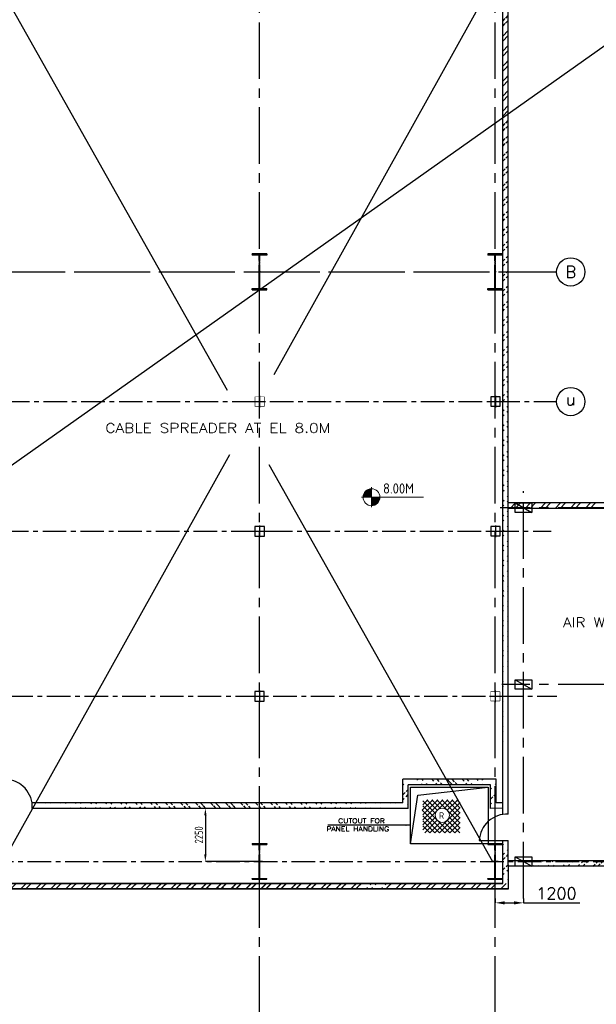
# Model space of a CAD drawing. Extents: x 18893 to 3351893, y -610358 to 406739.
# Tile 10 of 256: x 132857 to 157319, y 98213 to 139970. Entities that reach past the tile are written whole.
import ezdxf
from ezdxf.enums import TextEntityAlignment as Align

# ---------------------------------------------------------------- set-up
doc = ezdxf.new("R2010")
doc.units = 0
doc.header["$LTSCALE"] = 800
doc.header["$MEASUREMENT"] = 0
doc.linetypes.add('CENTER', pattern=[2, 1.25, -0.25, 0.25, -0.25])
doc.linetypes.add('CENTER2', pattern=[1.125, 0.75, -0.125, 0.125, -0.125])
doc.layers.get('0').update_dxf_attribs({"linetype": 'CONTINUOUS'})
for name, color, linetype in [('0-7-COL', 2, 'CENTER'), ('Aux_col', 7, 'CONTINUOUS'), ('COL', 1, 'CENTER'), ('FORMAT', 7, 'CONTINUOUS'), ('GRID', 8, 'CENTER'), ('GT_5', 4, 'CONTINUOUS'), ('HATCH', 9, 'CONTINUOUS'), ('WALL', 6, 'CONTINUOUS')]:
    doc.layers.add(name, color=color, linetype=linetype)
for name, color, linetype, lineweight in [('DIM', 4, 'CONTINUOUS', 13), ('T', 3, 'CONTINUOUS', 15), ('TEXT', 3, 'CONTINUOUS', 15)]:
    doc.layers.add(name, color=color, linetype=linetype, lineweight=lineweight)
doc.styles.add('ROMANC', font='romanc')
doc.styles.add('ROMANS', font='ISO9.shx', dxfattribs={"width": 0.8})
doc.styles.add('S1', font='SIMPLEX.SHX', dxfattribs={"height": 200})
doc.styles.get("Standard").update_dxf_attribs({"font": 'ISO9'})
doc.dimstyles.get("Standard").update_dxf_attribs({"dimtxt": 0.18, "dimasz": 0.18, "dimexe": 0.18, "dimexo": 0.0625, "dimgap": 0.09, "dimtad": 0, "dimtih": 1, "dimtoh": 1, "dimdec": 4, "dimzin": 0, "dimdsep": 46, "dimtxsty": 'Standard', "dimcen": 0.09, "dimadec": 0, "dimazin": 0, "dimtfac": 1, "dimtdec": 4, "dimtofl": 0, "dimtmove": 0, "dimatfit": 3, "dimfxl": 0, "dimtolj": 1, "dimtzin": 0, "dimarcsym": 0})
doc.dimstyles.new('STANDARD$0', dxfattribs={"dimtxt": 250, "dimasz": 200, "dimexe": 0, "dimexo": 0, "dimgap": 100, "dimtad": 1, "dimdec": 0, "dimzin": 0, "dimdsep": 46, "dimtxsty": 'S1', "dimcen": 0, "dimadec": 0, "dimazin": 0, "dimtfac": 1, "dimtdec": 0, "dimtmove": 2, "dimatfit": 3, "dimfxl": 0, "dimtolj": 1, "dimtzin": 0, "dimarcsym": 0})

# ---------------------------------------------------------------- blocks, each defined once
blk = doc.blocks.new('A$C41E52089')
at = {"layer": 'COL'}
h = blk.add_hatch(dxfattribs=at)
h.set_pattern_fill('ANSI31', color=256, scale=100, style=0)
h.paths.add_polyline_path([(310, -720), (0, -720), (0, -760), (310, -760)])
h.paths.add_polyline_path([(0, -720), (-310, -720), (-310, -760), (0, -760)])
h.paths.add_polyline_path([(0, 0), (-13, 0), (-13, -720), (0, -720)])
h.paths.add_polyline_path([(0, 720), (-13, 720), (-13, 0), (0, 0)])
h.paths.add_polyline_path([(12, 0), (0, 0), (0, -720), (12, -720)])
h.paths.add_polyline_path([(12, 720), (0, 720), (0, 0), (12, 0)])
h.paths.add_polyline_path([(310, 760), (0, 760), (0, 720), (12, 720), (310, 720)])
h.paths.add_polyline_path([(0, 760), (-310, 760), (-310, 720), (0, 720)])
for p, q in [((-310, 760), (310, 760)), ((-310, 760), (-310, 720)), ((-310, 720), (310, 720)), ((-13, -720), (-13, 720)), ((12, -720), (12, 720)), ((310, 760), (310, 720)), ((-310, -720), (310, -720)), ((-310, -760), (-310, -720)), ((-310, -760), (310, -760)), ((310, -760), (310, -720))]:
    blk.add_line(p, q, dxfattribs=at)
at = {"layer": 'COL', "color": 2}
for p, q in [((0, -800), (0, 800)), ((123, 0), (-123, 0))]:
    blk.add_line(p, q, dxfattribs=at)
blk = doc.blocks.new('A$C1C927E47')
at = {"layer": 'COL'}
h = blk.add_hatch(dxfattribs=at)
h.set_pattern_fill('ANSI31', color=256, scale=100, style=0)
h.paths.add_polyline_path([(16, 0), (0, 0), (0, -710), (16, -710)])
h.paths.add_polyline_path([(16, 710), (0, 710), (0, 0), (16, 0)])
h.paths.add_polyline_path([(0, 710), (-16, 710), (-16, 0), (0, 0)])
h.paths.add_polyline_path([(0, 0), (-16, 0), (-16, -710), (0, -710)])
h.paths.add_polyline_path([(-310, -710), (-310, -760), (0, -760), (0, -710)])
h.paths.add_polyline_path([(310, -760), (310, -710), (0, -710), (0, -760)])
h.paths.add_polyline_path([(310, 710), (310, 760), (0, 760), (0, 710)])
h.paths.add_polyline_path([(-310, 760), (-310, 710), (0, 710), (0, 760)])
for p, q in [((310, 760), (-310, 760)), ((-310, 760), (-310, 710)), ((310, 710), (-310, 710)), ((-16, -710), (-16, 710)), ((16, -710), (16, 710)), ((310, 760), (310, 710)), ((-310, -710), (310, -710)), ((-310, -760), (-310, -710)), ((-310, -760), (310, -760)), ((310, -760), (310, -710))]:
    blk.add_line(p, q, dxfattribs=at)
at = {"layer": 'COL', "color": 2}
for p, q in [((0, -792), (0, 792)), ((44, 0), (-44, 0))]:
    blk.add_line(p, q, dxfattribs=at)
blk = doc.blocks.new('*X33')
at = {"color": 0}
for p, q in [((36102, 29300), (36330, 29300)), ((36115, 29325), (36330, 29325)), ((36132, 29350), (36330, 29350)), ((36154, 29375), (36330, 29375)), ((36183, 29400), (36330, 29400)), ((36226, 29425), (36330, 29425)), ((36080, 29200), (36330, 29200)), ((36081, 29225), (36330, 29225)), ((36085, 29250), (36330, 29250)), ((36092, 29275), (36330, 29275))]:
    blk.add_line(p, q, dxfattribs=at)
blk = doc.blocks.new('LL')
for p, q in [((-711, 0), (-711, 423)), ((-1136, 0), (-711, 0)), ((1493, 0), (-711, 0)), ((-711, 0), (-711, -418))]:
    blk.add_line(p, q)
for start, end in [(90, 180), (180, 270), (0, 90), (270, 0)]:
    blk.add_arc((-711, 0), 360, start, end)
at = {"xscale": 1.440000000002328, "yscale": 1.440000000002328, "zscale": 1.440000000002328}
blk.add_blockref('*X33', (-53026, -42044), dxfattribs=at)
at = {"xscale": 1.440000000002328, "yscale": 1.440000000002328, "zscale": 1.440000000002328, "rotation": 180}
blk.add_blockref('*X33', (51604, 42044), dxfattribs=at)
blk = doc.blocks.new('*D190')
at = {"layer": 'WALL', "color": 9, "lineweight": -2}
for p, q in [((141086, 106524), (140734, 106524)), ((140734, 106224), (140734, 104574)), ((143147, 104274), (140734, 104274))]:
    blk.add_line(p, q, dxfattribs=at)
at = {"layer": 'WALL', "color": 9}
for points in [[(140684, 106224), (140784, 106224), (140734, 106524)], [(140684, 104574), (140784, 104574), (140734, 104274)]]:
    blk.add_solid(points, dxfattribs=at)
at = {"layer": 'WALL', "insert": (140459, 105399), "char_height": 350, "attachment_point": 5, "rotation": 90, "style": 'ROMANS'}
blk.add_mtext('\\A1;2250', dxfattribs=at)
blk = doc.blocks.new('*D206')
at = {"layer": 'DIM', "linetype": 'Continuous', "lineweight": -2}
for p, q in [((153032, 102707), (153032, 102516)), ((154232, 102707), (154232, 102516))]:
    blk.add_line(p, q, dxfattribs=at)
at = {"layer": 'DIM', "color": 4, "linetype": 'Continuous', "lineweight": -2}
for p, q in [((153432, 102516), (153832, 102516)), ((154232, 102516), (156622, 102516))]:
    blk.add_line(p, q, dxfattribs=at)
at = {"layer": 'DIM', "color": 4, "linetype": 'Continuous'}
for points in [[(153432, 102582), (153432, 102449), (153032, 102516)], [(153832, 102582), (153832, 102449), (154232, 102516)]]:
    blk.add_solid(points, dxfattribs=at)
at = {"layer": 'DIM', "linetype": 'Continuous', "insert": (155627, 102916), "char_height": 500, "attachment_point": 5, "style": 'ROMANC'}
blk.add_mtext('\\A1;1200', dxfattribs=at)

msp = doc.modelspace()

# ---------------------------------------------------------------- hatches: boundary and pattern name
at = {"layer": 'HATCH'}
h = msp.add_hatch(dxfattribs=at)
h.set_pattern_fill('ANSI32', color=256, scale=1200, style=0)
h.set_pattern_definition([(45, (68146.6, 15250.4), (-318.198, 318.198), []), (45, (68358.75, 15250.4), (-318.198, 318.198), [])])
edge = h.paths.add_edge_path()
edge.add_line((153356.11, 106267.93), (153346.4, 169283.93))
edge.add_line((153586.08, 106283.93), (153576.98, 169553))
h = msp.add_hatch(dxfattribs=at)
h.set_pattern_fill('ANSI32', color=256, scale=1200, angle=-90, style=0)
h.set_pattern_definition([(315, (51759.26, 191919.64), (318.198, 318.198), []), (315, (51759.26, 191707.5), (318.198, 318.198), [])])
edge = h.paths.add_edge_path()
edge.add_line((149340.98, 107523.93), (152833.98, 107523.93))
edge.add_line((149110.98, 107754.21), (153063.98, 107753.93))
h = msp.add_hatch(dxfattribs=at)
h.set_pattern_fill('ANSI32', color=256, scale=1200, style=0)
h.set_pattern_definition([(45, (65060.82, 8405.2), (-318.198, 318.198), []), (45, (65272.96, 8405.2), (-318.198, 318.198), [])])
edge = h.paths.add_edge_path()
edge.add_line((149340.98, 106523.93), (149340.98, 107523.93))
edge.add_line((149110.98, 106753.93), (149110.98, 107753.93))
h = msp.add_hatch(dxfattribs=at)
h.set_pattern_fill('ANSI32', color=256, scale=1200, style=0)
h.set_pattern_definition([(45, (68960.2, 8405.2), (-318.198, 318.198), []), (45, (69172.3, 8405.2), (-318.198, 318.198), [])])
edge = h.paths.add_edge_path()
edge.add_line((153063.98, 106753.93), (153063.98, 107753.93))
edge.add_line((152833.98, 106523.93), (152833.98, 107523.93))
h = msp.add_hatch(dxfattribs=at)
h.set_pattern_fill('ANSI32', color=256, scale=1200, angle=-90, style=0)
h.set_pattern_definition([(315, (41123.36, 190887.1), (318.198, 318.198), []), (315, (41123.36, 190674.96), (318.198, 318.198), [])])
edge = h.paths.add_edge_path()
edge.add_line((133393.27, 106523.93), (149340.98, 106523.93))
edge.add_line((133380.93, 106753.93), (149110.98, 106753.93))
h = msp.add_hatch(dxfattribs=at)
h.set_pattern_fill('ANSI32', color=256, scale=1200, style=0)
h.set_pattern_definition([(45, (69191.3, 5752.2), (-318.198, 318.198), []), (45, (69403.4, 5752.2), (-318.198, 318.198), [])])
edge = h.paths.add_edge_path()
edge.add_line((153587, 103361.89), (153586.08, 105157.18))
edge.add_line((153356.71, 103333.93), (153356.45, 105157.18))
h = msp.add_hatch(dxfattribs=at)
h.set_pattern_fill('ANSI32', color=256, scale=1200, style=0)
h.set_pattern_definition([(45, (89467.05, 23002.25), (-318.198, 318.198), []), (45, (89679.2, 23002.25), (-318.198, 318.198), [])])
edge = h.paths.add_edge_path()
edge.add_line((163113.16, 104304), (153586.71, 104303.92))
edge.add_line((163138.36, 104074), (153586.71, 104073.97))
h = msp.add_hatch(dxfattribs=at)
h.set_pattern_fill('ANSI32', color=256, scale=1200, style=0)
h.set_pattern_definition([(45, (46910.7, 10109.23), (-318.198, 318.198), []), (45, (47122.83, 10109.23), (-318.198, 318.198), [])])
h.paths.add_polyline_path([(144009.43, 103333.93), (126478.22, 103333.93), (126478.22, 103103.93), (143621.02, 103103.77), (143621.02, 103103.93), (143621.09, 103103.77), (144009.35, 103103.78)])
edge = h.paths.add_edge_path()
edge.add_arc((147498.12, 103281.88), 949.38, 349.191976, 363.141446)
edge.add_line((148446.07, 103333.91), (153586.97, 103333.88))
edge.add_line((153586.97, 103333.88), (153356.71, 103103.93))
edge.add_line((153356.71, 103103.93), (148430.65, 103103.85))
h.paths.add_polyline_path([(147446.07, 103103.84), (147446.07, 103333.91), (144009.43, 103333.93), (144009.35, 103103.78)])
h = msp.add_hatch(dxfattribs=at)
h.set_pattern_fill('ANSI32', color=256, scale=1200, style=0)
h.set_pattern_definition([(45, (47651.93, 5752.2), (-318.198, 318.198), []), (45, (47864.06, 5752.2), (-318.198, 318.198), [])])
edge = h.paths.add_edge_path()
edge.add_line((153586.71, 103103.93), (132031.71, 103103.74))
edge.add_line((153356.71, 103333.93), (132031.71, 103333.93))

# ---------------------------------------------------------------- linework, layer by layer
for p, q in [((132075.73, 141273.93), (141653.65, 124263.05)), ((143653.15, 124917.87), (152763.08, 141273.93)), ((132154.97, 104273.93), (141768.29, 121533.78)), ((143429.44, 121109.16), (152908.46, 104273.93)), ((153881.71, 119473.93), (154581.71, 119073.93)), ((153881.71, 111973.93), (154581.71, 111573.93)), ((149742.08, 107081.9), (152731.71, 107423.93)), ((149431.71, 105023.93), (149742.08, 107081.9)), ((153881.71, 104473.93), (154581.71, 104073.93))]:
    msp.add_line(p, q)
for points in [[(153881.71, 119473.93), (154581.71, 119473.93), (154581.71, 119073.93), (153881.71, 119073.93)], [(153881.71, 111973.93), (154581.71, 111973.93), (154581.71, 111573.93), (153881.71, 111573.93)], [(153881.71, 104473.93), (154581.71, 104473.93), (154581.71, 104073.93), (153881.71, 104073.93)]]:
    msp.add_lwpolyline(points, close=True)
at = {"layer": '0-7-COL', "linetype": 'Continuous'}
for centre in [(156234.78, 129273.93), (156234.78, 123773.93)]:
    msp.add_circle(centre, 600, dxfattribs=at)
at = {"layer": 'Aux_col'}
for p, q in [((143037.45, 124023.93), (143037.45, 123523.93)), ((153037.45, 124023.93), (153037.45, 123523.93)), ((153037.45, 124023.92), (153037.45, 123523.92)), ((142787.45, 123773.93), (143287.45, 123773.93)), ((152787.45, 123773.93), (153287.45, 123773.93)), ((152787.45, 123773.92), (153287.45, 123773.92)), ((153237.45, 123973.93), (152837.45, 123973.93)), ((152837.45, 123973.93), (152837.45, 123573.93)), ((153237.45, 123973.92), (152837.45, 123973.92)), ((152837.45, 123973.92), (152837.45, 123573.92)), ((153237.45, 123573.93), (153237.45, 123973.93)), ((153237.45, 123573.92), (153237.45, 123973.92)), ((152837.45, 123573.93), (153237.45, 123573.93)), ((152837.45, 123573.92), (153237.45, 123573.92)), ((142619.2, 118272.81), (143444.23, 118272.81)), ((142787.45, 118272.81), (143287.45, 118272.81)), ((143237.45, 118472.81), (142837.45, 118472.81)), ((142837.45, 118472.81), (142837.45, 118072.81)), ((143037.45, 118522.81), (143037.45, 118022.81)), ((143237.45, 118072.81), (143237.45, 118472.81)), ((152787.45, 118273.93), (153287.45, 118273.93)), ((153237.45, 118473.93), (152837.45, 118473.93)), ((152837.45, 118473.93), (152837.45, 118073.93)), ((153037.45, 118523.93), (153037.45, 118023.93)), ((153237.45, 118073.93), (153237.45, 118473.93)), ((142837.45, 118072.81), (143237.45, 118072.81)), ((152837.45, 118073.93), (153237.45, 118073.93)), ((143031.71, 111523.93), (143031.71, 111023.93)), ((153031.71, 111523.93), (153031.71, 111023.93)), ((142781.71, 111273.93), (143281.71, 111273.93)), ((143231.71, 111473.93), (142831.71, 111473.93)), ((142831.71, 111473.93), (142831.71, 111073.93)), ((142831.71, 111073.93), (143231.71, 111073.93)), ((143231.71, 111073.93), (143231.71, 111473.93)), ((152781.71, 111273.93), (153281.71, 111273.93))]:
    msp.add_line(p, q, dxfattribs=at)
at = {"layer": 'Aux_col', "const_width": 20, "flags": 128}
msp.add_lwpolyline([(142837.45, 123573.93), (143237.45, 123573.93), (143237.45, 123973.93), (142837.45, 123973.93)], close=True, dxfattribs=at)
for points in [[(153231.71, 111473.93), (152831.71, 111473.93)], [(152831.71, 111473.93), (152831.71, 111073.93)], [(152831.71, 111073.93), (153231.71, 111073.93)], [(153231.71, 111073.93), (153231.71, 111473.93)]]:
    msp.add_lwpolyline(points, dxfattribs=at)
at = {"layer": 'FORMAT'}
msp.add_lwpolyline([(149431.71, 107423.93), (152731.71, 107423.93), (152731.71, 105023.93), (149431.71, 105023.93)], close=True, dxfattribs=at)
at = {"layer": 'GRID', "linetype": 'CENTER2', "ltscale": 4}
for p, q in [((143031.71, 97857.44), (143031.71, 170872.9)), ((153031.71, 97857.44), (153031.71, 170872.9)), ((53190.05, 129273.93), (155634.78, 129273.93)), ((120763.51, 129273.93), (155634.78, 129273.93)), ((154231.71, 102707.09), (154231.71, 119972.19)), ((165293.46, 119273.93), (153245.44, 119273.93)), ((142613.47, 118272.81), (143438.5, 118272.81)), ((165293.46, 111773.93), (153311.99, 111773.93))]:
    msp.add_line(p, q, dxfattribs=at)
at = {"layer": 'GRID'}
for p, q in [((111471.81, 123773.93), (155634.78, 123773.93)), ((111433.17, 118273.93), (155400.43, 118273.93)), ((130811.48, 111273.93), (155643.21, 111273.93)), ((53190.34, 104273.93), (165293.46, 104273.93))]:
    msp.add_line(p, q, dxfattribs=at)
at = {"layer": 'GT_5'}
msp.add_line((217374.11, 181087.17), (39024.11, 54937.17), dxfattribs=at)
at = {"layer": 'HATCH', "linetype": 'Continuous'}
for p, q in [((153660.12, 119243.93), (153890.12, 119473.93)), ((153872.25, 119243.93), (154102.25, 119473.93)), ((154296.51, 119243.93), (154526.51, 119473.93)), ((154508.65, 119243.93), (154738.65, 119473.93)), ((154932.91, 119243.93), (155162.91, 119473.93)), ((155145.04, 119243.93), (155375.04, 119473.93)), ((155569.31, 119243.93), (155799.31, 119473.93)), ((155781.44, 119243.93), (156011.44, 119473.93)), ((156205.7, 119243.93), (156435.7, 119473.93)), ((156417.83, 119243.93), (156647.83, 119473.93)), ((156842.1, 119243.93), (157072.1, 119473.93)), ((157054.23, 119243.93), (157284.23, 119473.93))]:
    msp.add_line(p, q, dxfattribs=at)
at = {"layer": 'TEXT', "flags": 128}
for points in [[(149936.43, 106440.96), (150381.93, 106887.36)], [(149954.43, 106671.21), (150170.43, 106887.36)], [(149954.43, 106247.01), (150594.93, 106887.36)], [(149954.43, 106034.76), (150806.43, 106887.36)], [(149954.43, 105822.66), (151019.43, 106887.36)], [(149954.43, 106847.01), (150494.43, 106306.41)], [(149954.43, 106634.91), (151103.43, 105486.36)], [(150041.43, 106547.01), (151103.43, 105486.36)], [(150125.43, 106887.36), (150572.43, 106440.96)], [(150338.43, 106887.36), (150707.43, 106518.51)], [(150465.93, 105486.36), (151542.93, 106562.61)], [(150549.93, 106887.36), (151542.93, 105894.96)], [(150762.93, 106887.36), (151542.93, 106107.06)], [(150861.93, 106518.51), (151230.93, 106887.36)], [(150974.43, 106887.36), (151542.93, 106319.31)], [(150996.93, 106440.96), (151443.93, 106887.36)], [(151074.93, 106306.41), (151542.93, 106774.71)], [(151187.43, 106887.36), (151542.93, 106531.41)], [(151398.93, 106887.36), (151542.93, 106743.51)], [(149936.43, 106440.96), (150885.93, 105491.61)], [(149954.43, 106210.71), (150672.93, 105491.61)], [(149954.43, 105610.56), (150494.43, 106151.16)], [(150672.93, 105491.61), (151542.93, 106350.51)], [(150885.93, 105491.61), (151542.93, 106138.26)], [(151074.93, 106151.16), (151542.93, 105682.86)], [(149954.43, 105998.46), (150465.93, 105486.36)], [(149954.43, 105786.36), (150258.93, 105491.61)], [(150047.43, 105491.61), (150572.43, 106016.61)], [(150258.93, 105491.61), (150707.43, 105939.06)], [(150861.93, 105939.06), (151310.43, 105491.61)], [(150996.93, 106016.61), (151521.93, 105491.61)], [(151103.43, 105486.36), (151542.93, 105926.16)], [(151310.43, 105491.61), (151542.93, 105714.06)]]:
    msp.add_lwpolyline(points, dxfattribs=at)
msp.add_lwpolyline([(151083.93, 106228.71, 1), (150483.93, 106228.71, 1), (151083.93, 106228.71)], format="xyb", dxfattribs=at)
at = {"layer": 'WALL'}
for p, q in [((153586.05, 106275.93), (153576.98, 169553)), ((153356.08, 106266.59), (153347.01, 169323.08)), ((153032.04, 139043.93), (153033.64, 139043.93)), ((153032.04, 139043.93), (153033.64, 139043.93)), ((163881.71, 119473.93), (153586.71, 119473.93)), ((163881.71, 119243.93), (153586.71, 119243.93)), ((149110.98, 106753.93), (149110.98, 107753.93)), ((153063.98, 107753.93), (149110.98, 107753.93)), ((153063.98, 106753.93), (153063.98, 107753.93)), ((149340.98, 106523.93), (149340.98, 107523.93)), ((152833.98, 107523.93), (149340.98, 107523.93)), ((152833.98, 106523.93), (152833.98, 107523.93)), ((149110.98, 106753.93), (133380.93, 106753.93)), ((149340.98, 106523.93), (133393.27, 106523.93)), ((153356.04, 106524.89), (152833.98, 106523.93)), ((153356.01, 106754.86), (153063.98, 106753.93)), ((152356.08, 105157.18), (153586.08, 105157.18)), ((153356.71, 103333.93), (153356.45, 105157.18)), ((153586.8, 103103.93), (153586.08, 105157.18)), ((162681.48, 104073.97), (153583.06, 104073.97)), ((162681.71, 104303.98), (153586.71, 104303.92)), ((126478.22, 103333.93), (147446.07, 103333.93)), ((153356.71, 103333.93), (132031.71, 103333.93)), ((136031.71, 103333.93), (132146.71, 103333.93)), ((138031.71, 103333.93), (153356.71, 103333.93)), ((126356.71, 103103.93), (147446.07, 103103.93)), ((153586.71, 103103.93), (132031.71, 103103.74)), ((136031.71, 103103.93), (132146.71, 103103.93)), ((138031.71, 103103.93), (153586.8, 103103.93))]:
    msp.add_line(p, q, dxfattribs=at)
for centre, radius, start, end in [((132215.53, 106576.06), 1178.9, 357.465713, 87.60864), ((153518, 105115.24), 1162.68, 86.643571, 177.932945)]:
    msp.add_arc(centre, radius, start, end, dxfattribs=at)

# ---------------------------------------------------------------- block references
at = {"layer": 'COL'}
for name, p in [('A$C1C927E47', (143031.71, 129273.93)), ('A$C1C927E47', (153031.71, 129273.93)), ('A$C41E52089', (143031.71, 104273.93)), ('A$C41E52089', (153031.71, 104273.93)), ('A$C41E52089', (153031.71, 104273.92))]:
    msp.add_blockref(name, p, dxfattribs=at)
at = {"layer": 'TEXT'}
ref = msp.add_blockref('LL', (148493.25, 119719.03), dxfattribs=at)
ref.add_attrib('LEVEL', '8.00M', (148271.52, 119873.21), dxfattribs={"layer": '0', "height": 432, "flags": 4})

# ---------------------------------------------------------------- texts
at = {"layer": '0-7-COL', "color": 4, "linetype": 'Continuous', "style": 'ROMANC'}
for s, p in [('B', (156234.78, 129273.93)), ('u', (156234.78, 123866.87))]:
    msp.add_text(s, height=500, dxfattribs=at).set_placement(p, align=Align.MIDDLE)
at = {"layer": 'T', "style": 'ROMANC', "width": 1.2}
for s, height, p in [('CABLE SPREADER AT EL 8.0M ', 400, (136489.69, 122453.67)), ('AIR WASHER ROOM', 400, (155903.5, 114213.96)), ('CUTOUT FOR', 196, (146370.73, 105897.31)), ('PANEL HANDLING', 196, (145868.26, 105552.12))]:
    msp.add_text(s, height=height, dxfattribs=at).set_placement(p)
at = {"layer": 'TEXT', "style": 'ROMANS'}
msp.add_text('R', height=275, dxfattribs=at).set_placement((150648.93, 106081.68))

# ---------------------------------------------------------------- dimensions: what is measured, and where the dimension line sits
at = {"layer": 'DIM', "linetype": 'Continuous'}
dim = msp.add_linear_dim(base=(153031.71, 102515.6), p1=(154231.71, 102707.09), p2=(153031.71, 102707.09), angle=180, dimstyle='STANDARD$0', override={"dimscale": 100, "dimtxt": 5, "dimasz": 4, "dimgap": 1.5, "dimtxsty": 'ROMANC', "dimclrd": 4, "dimclre": 256, "dimclrt": 256, "dimtix": 1, "dimtmove": 0}, dxfattribs=at)
dim.commit()
dim.dimension.update_dxf_attribs({"geometry": '*D206', "text_midpoint": (155626.95, 102515.6), "dimtype": 161})
at = {"layer": 'WALL'}
dim = msp.add_linear_dim(base=(140734.08, 104273.93), p1=(141085.68, 106523.93), p2=(143146.71, 104273.93), angle=90, dimstyle='STANDARD$0', override={"dimtxt": 350, "dimasz": 300, "dimtxsty": 'ROMANS', "dimclrd": 9, "dimclre": 9, "dimclrt": 256, "dimtix": 1, "dimatfit": 0}, dxfattribs=at)
dim.commit()
dim.dimension.update_dxf_attribs({"geometry": '*D190', "text_midpoint": (140459.08, 105398.93)})

# ---------------------------------------------------------------- leaders
at = {"layer": 'DIM'}
msp.add_leader([(149431.71, 105809.67), (145932.43, 105809.67)], dimstyle='Standard', override={"dimscale": 200, "dimtxt": 2, "dimasz": 1, "dimexe": 0, "dimexo": 0, "dimgap": 0.5, "dimtad": 0, "dimtih": 0, "dimtoh": 0, "dimdec": 0, "dimcen": 0, "dimclrd": 256, "dimclre": 256, "dimclrt": 256, "dimtdec": 0, "dimtofl": 1, "dimatfit": 0, "dimfxl": 0}, dxfattribs=at)

doc.saveas('drawing.dxf')
